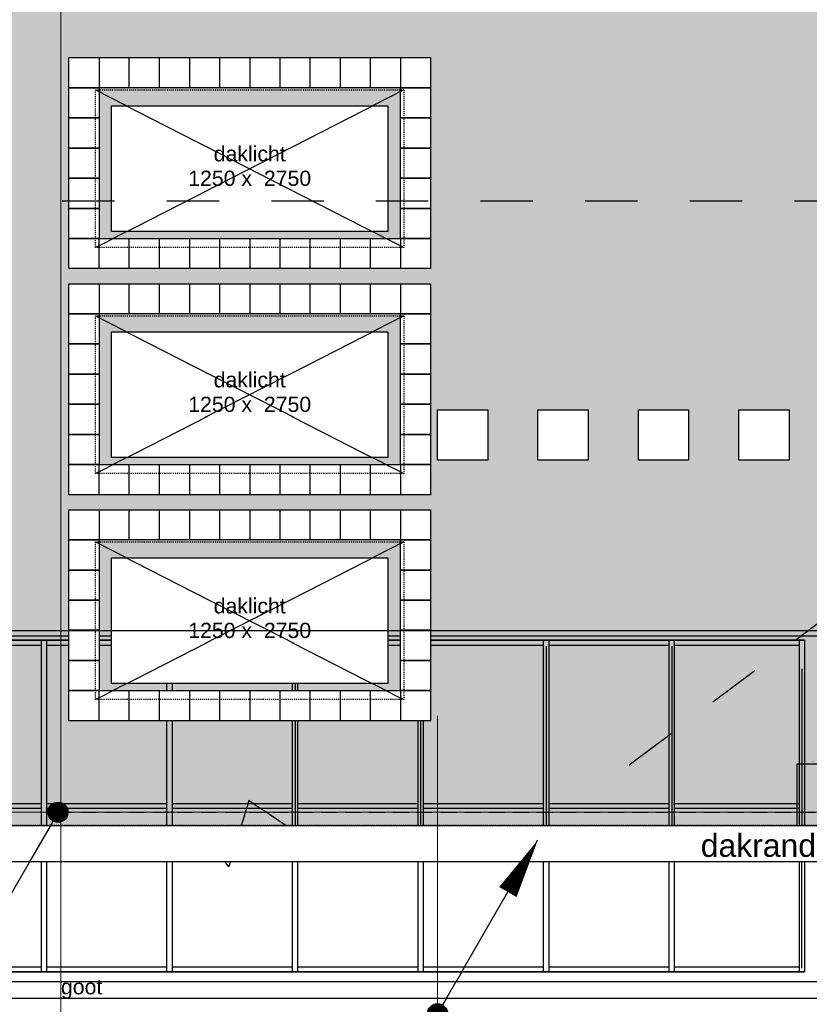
# Model space of a CAD drawing. Header units: millimetres. Extents: x -38031 to 110605, y -30229 to 92226.
# Tile 214 of 256: x 38950 to 46811, y 44483 to 54283. Entities that reach past the tile are written whole.
import ezdxf

# ---------------------------------------------------------------- set-up
doc = ezdxf.new("R2010")
doc.units = ezdxf.units.MM
doc.header["$LTSCALE"] = 50
doc.set_wipeout_variables(frame=1)
for name, pattern in [('HIDDEN2', [4.7625, 3.175, -1.5875]), ('STYLE_01', [0.41664, 0.20828, -0.20836]), ('STYLE_07', [1.875, 0.625, -0.20828, 0.625, -0.20836, 0.06943, -0.13893])]:
    doc.linetypes.add(name, pattern=pattern)
for name, color, linetype in [('AL$1A---_ALGEMEEN', 8, 'Continuous'), ('AM$1A---_ARCERING', 8, 'Continuous'), ('AT$1A---_TEKST025', 8, 'Continuous'), ('AT$1A---_TEKST050', 8, 'Continuous'), ('AT$1A---_TEKST100', 8, 'Continuous'), ('BOUWKUNDIG', 8, 'Continuous'), ('EL6121--', 3, 'Continuous')]:
    doc.layers.add(name, color=color, linetype=linetype)
doc.layers.add('stramien', color=1, linetype='Continuous', lineweight=15)
doc.styles.add('Arial', font='ARIAL.TTF')
doc.dimstyles.new('VyA', dxfattribs={"dimtxt": 2.272868, "dimasz": 2.120801, "dimexe": 1.5, "dimexo": 1.59, "dimgap": 0.5, "dimtad": 1, "dimdec": 0, "dimzin": 11, "dimtxsty": 'Arial', "dimblk": 'VW_SLASH', "dimcen": 0, "dimdle": 1, "dimazin": 0, "dimtfac": 0.8, "dimtdec": 0, "dimtix": 1, "dimtmove": 0, "dimatfit": 0, "dimldrblk": 'VW_FILLEDARROW', "dimfxl": 0, "dimfrac": 2, "dimtolj": 1, "dimtzin": 11, "dimarcsym": 0})

# ---------------------------------------------------------------- blocks, each defined once
blk = doc.blocks.new('E00169')
at = {"color": 0, "linetype": 'Continuous'}
blk.add_line((0, 0), (-5, -8.66), dxfattribs=at)
at = {"color": 0, "const_width": 0.5}
blk.add_lwpolyline([(-0.25, 0, 1), (0.25, 0, 1)], format="xyb", close=True, dxfattribs=at)
at = {"color": 0, "linetype": 'Continuous'}
blk.add_lwpolyline([(-5, -8.66, 0, 1, 0), (-3.5, -6.062, 1, 1, 0)], format="xyseb", dxfattribs=at)
blk.add_circle((0, 0), 0.5, dxfattribs=at)
blk = doc.blocks.new('Group-48')
at = {"color": 0}
for points in [[(-36491, 17280), (-13180, 17280), (-13180, 17230), (-36491, 17230)], [(-36441, 15655), (-13230, 15655), (-13230, 15605), (-36441, 15605)], [(-36491, 14030), (-13180, 14030), (-13180, 13980), (-36491, 13980)]]:
    blk.add_wipeout(points, dxfattribs=at).dxf.layer = 'AL$1A---_ALGEMEEN'
at = {"layer": 'AL$1A---_ALGEMEEN', "color": 0}
for points in [[(-36491, 17280), (-13180, 17280), (-13180, 17230), (-36491, 17230)], [(-36441, 15655), (-13230, 15655), (-13230, 15605), (-36441, 15605)], [(-36491, 14030), (-13180, 14030), (-13180, 13980), (-36491, 13980)]]:
    blk.add_lwpolyline(points, close=True, dxfattribs=at)
at = {"color": 0}
for points in [[(-20776, 17280), (-20726, 17280), (-20726, 13980), (-20776, 13980)], [(-19526, 17280), (-19476, 17280), (-19476, 13980), (-19526, 13980)], [(-18276, 17280), (-18226, 17280), (-18226, 13980), (-18276, 13980)], [(-17026, 17280), (-16976, 17280), (-16976, 13980), (-17026, 13980)], [(-15776, 17280), (-15726, 17280), (-15726, 13980), (-15776, 13980)], [(-14526, 17280), (-14476, 17280), (-14476, 13980), (-14526, 13980)], [(-13230, 17280), (-13180, 17280), (-13180, 13980), (-13230, 13980)]]:
    blk.add_wipeout(points, dxfattribs=at).dxf.layer = 'AL$1A---_ALGEMEEN'
at = {"layer": 'AL$1A---_ALGEMEEN', "color": 0}
for points in [[(-20776, 17280), (-20726, 17280), (-20726, 13980), (-20776, 13980)], [(-19526, 17280), (-19476, 17280), (-19476, 13980), (-19526, 13980)], [(-18276, 17280), (-18226, 17280), (-18226, 13980), (-18276, 13980)], [(-17026, 17280), (-16976, 17280), (-16976, 13980), (-17026, 13980)], [(-15776, 17280), (-15726, 17280), (-15726, 13980), (-15776, 13980)], [(-14526, 17280), (-14476, 17280), (-14476, 13980), (-14526, 13980)], [(-13230, 17280), (-13180, 17280), (-13180, 13980), (-13230, 13980)]]:
    blk.add_lwpolyline(points, close=True, dxfattribs=at)
blk = doc.blocks.new('Group-69')
at = {"color": 0}
blk.add_wipeout([(12759, 13465), (12759, 3152.5), (13009, 3152.5), (13009, 13715), (-32011, 13715), (-32011, 13142.5), (-31761, 13142.5), (-31761, 13465)], dxfattribs=at).dxf.layer = 'AL$1A---_ALGEMEEN'
at = {"layer": 'AL$1A---_ALGEMEEN', "color": 0}
blk.add_lwpolyline([(12759, 13465), (12759, 3152.5), (13009, 3152.5), (13009, 13715), (-32011, 13715), (-32011, 13142.5), (-31761, 13142.5), (-31761, 13465)], close=True, dxfattribs=at)
blk = doc.blocks.new('VW_SLASH')
at = {"layer": 'AL$1A---_ALGEMEEN', "color": 0, "linetype": 'ByBlock', "lineweight": -2}
blk.add_line((0, 0), (-1, 0), dxfattribs=at)
at = {"layer": 'AL$1A---_ALGEMEEN', "color": 0, "linetype": 'ByBlock', "lineweight": 5}
blk.add_line((0.5, 0.5), (-0.5, -0.5), dxfattribs=at)
blk = doc.blocks.new('*D1065')
at = {"layer": 'AL$1A---_ALGEMEEN', "color": 0, "lineweight": -2}
for p, q in [((-18251, 17223.4), (-18251, 15413.5)), ((-17001, 17223.4), (-17001, 15413.5)), ((-18248.9, 15415), (-17003.1, 15415))]:
    blk.add_line(p, q, dxfattribs=at)
at = {"layer": 'AL$1A---_ALGEMEEN', "color": 0, "lineweight": -2, "xscale": 2.12080078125, "yscale": 2.12080078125, "zscale": 2.12080078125, "rotation": 180}
blk.add_blockref('VW_SLASH', (-18251, 15415), dxfattribs=at)
at = {"layer": 'AL$1A---_ALGEMEEN', "color": 0, "lineweight": -2, "xscale": 2.12080078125, "yscale": 2.12080078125, "zscale": 2.12080078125}
blk.add_blockref('VW_SLASH', (-17001, 15415), dxfattribs=at)
at = {"layer": 'AT$1A---_TEKST025', "insert": (-17626, 15441.2), "char_height": 2.27, "attachment_point": 5, "style": 'Arial'}
blk.add_mtext('\\A1;62500', dxfattribs=at)
blk = doc.blocks.new('VW_FILLEDARROW')
at = {"layer": 'AL$1A---_ALGEMEEN', "color": 0, "lineweight": -2}
blk.add_solid([(0, 0), (0.5, 0.5), (0.5, -0.5)], dxfattribs=at)
blk = doc.blocks.new('*D1066')
at = {"layer": 'AL$1A---_ALGEMEEN', "color": 0, "lineweight": -2}
for p, q in [((-17001, 17223.4), (-17001, 15413.5)), ((-15751, 17223.4), (-15751, 15413.5)), ((-16998.9, 15415), (-15753.1, 15415))]:
    blk.add_line(p, q, dxfattribs=at)
at = {"layer": 'AL$1A---_ALGEMEEN', "color": 0, "lineweight": -2, "xscale": 2.12080078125, "yscale": 2.12080078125, "zscale": 2.12080078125, "rotation": 180}
blk.add_blockref('VW_SLASH', (-17001, 15415), dxfattribs=at)
at = {"layer": 'AL$1A---_ALGEMEEN', "color": 0, "lineweight": -2, "xscale": 2.12080078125, "yscale": 2.12080078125, "zscale": 2.12080078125}
blk.add_blockref('VW_SLASH', (-15751, 15415), dxfattribs=at)
at = {"layer": 'AT$1A---_TEKST025', "insert": (-16376, 15441.2), "char_height": 2.27, "attachment_point": 5, "style": 'Arial'}
blk.add_mtext('\\A1;62500', dxfattribs=at)
blk = doc.blocks.new('*D1067')
at = {"layer": 'AL$1A---_ALGEMEEN', "color": 0, "lineweight": -2}
for p, q in [((-15751, 17223.4), (-15751, 15413.5)), ((-14501, 17223.4), (-14501, 15413.5)), ((-15748.9, 15415), (-14503.1, 15415))]:
    blk.add_line(p, q, dxfattribs=at)
at = {"layer": 'AL$1A---_ALGEMEEN', "color": 0, "lineweight": -2, "xscale": 2.12080078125, "yscale": 2.12080078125, "zscale": 2.12080078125, "rotation": 180}
blk.add_blockref('VW_SLASH', (-15751, 15415), dxfattribs=at)
at = {"layer": 'AL$1A---_ALGEMEEN', "color": 0, "lineweight": -2, "xscale": 2.12080078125, "yscale": 2.12080078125, "zscale": 2.12080078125}
blk.add_blockref('VW_SLASH', (-14501, 15415), dxfattribs=at)
at = {"layer": 'AT$1A---_TEKST025', "insert": (-15126, 15441.2), "char_height": 2.27, "attachment_point": 5, "style": 'Arial'}
blk.add_mtext('\\A1;62500', dxfattribs=at)
blk = doc.blocks.new('*D1068')
at = {"layer": 'AL$1A---_ALGEMEEN', "color": 0, "lineweight": -2}
for p, q in [((-14501, 17223.4), (-14501, 15413.5)), ((-13205, 16996), (-13205, 15413.5)), ((-14498.9, 15415), (-13207.1, 15415))]:
    blk.add_line(p, q, dxfattribs=at)
at = {"layer": 'AL$1A---_ALGEMEEN', "color": 0, "lineweight": -2, "xscale": 2.12080078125, "yscale": 2.12080078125, "zscale": 2.12080078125, "rotation": 180}
blk.add_blockref('VW_SLASH', (-14501, 15415), dxfattribs=at)
at = {"layer": 'AL$1A---_ALGEMEEN', "color": 0, "lineweight": -2, "xscale": 2.12080078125, "yscale": 2.12080078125, "zscale": 2.12080078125}
blk.add_blockref('VW_SLASH', (-13205, 15415), dxfattribs=at)
at = {"layer": 'AT$1A---_TEKST025', "insert": (-13853, 15441.2), "char_height": 2.27, "attachment_point": 5, "style": 'Arial'}
blk.add_mtext('\\A1;64800', dxfattribs=at)
blk = doc.blocks.new('*D1069')
at = {"layer": 'AL$1A---_ALGEMEEN', "color": 0, "lineweight": -2}
for p, q in [((-13205, 14016.6), (-13205, 15416.5)), ((-12943.1, 15415), (-13202.9, 15415)), ((-12941, 14096.6), (-12941, 15416.5))]:
    blk.add_line(p, q, dxfattribs=at)
at = {"layer": 'AL$1A---_ALGEMEEN', "color": 0, "lineweight": -2, "xscale": 2.12080078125, "yscale": 2.12080078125, "zscale": 2.12080078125, "rotation": 180}
blk.add_blockref('VW_SLASH', (-13205, 15415), dxfattribs=at)
at = {"layer": 'AL$1A---_ALGEMEEN', "color": 0, "lineweight": -2, "xscale": 2.12080078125, "yscale": 2.12080078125, "zscale": 2.12080078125}
blk.add_blockref('VW_SLASH', (-12941, 15415), dxfattribs=at)
at = {"layer": 'AT$1A---_TEKST025', "insert": (-13073, 15441.2), "char_height": 2.27, "attachment_point": 5, "style": 'Arial'}
blk.add_mtext('\\A1;13200', dxfattribs=at)
blk = doc.blocks.new('*D1070')
at = {"layer": 'AL$1A---_ALGEMEEN', "color": 0, "lineweight": -2}
for p, q in [((-13251, 15366.6), (-13251, 16051.5)), ((-13248.9, 16050), (-12943.1, 16050)), ((-12941, 15366.6), (-12941, 16051.5))]:
    blk.add_line(p, q, dxfattribs=at)
at = {"layer": 'AL$1A---_ALGEMEEN', "color": 0, "lineweight": -2, "xscale": 2.12080078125, "yscale": 2.12080078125, "zscale": 2.12080078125, "rotation": 180}
blk.add_blockref('VW_SLASH', (-13251, 16050), dxfattribs=at)
at = {"layer": 'AL$1A---_ALGEMEEN', "color": 0, "lineweight": -2, "xscale": 2.12080078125, "yscale": 2.12080078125, "zscale": 2.12080078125}
blk.add_blockref('VW_SLASH', (-12941, 16050), dxfattribs=at)
at = {"layer": 'AT$1A---_TEKST025', "insert": (-13096, 16076.2), "char_height": 2.27, "attachment_point": 5, "style": 'Arial'}
blk.add_mtext('\\A1;15500', dxfattribs=at)
blk = doc.blocks.new('Group-84')
at = {"color": 0}
blk.add_wipeout([(17499, 17688), (17499, 17325), (-36501, 17325), (-36501, 17688)], dxfattribs=at).dxf.layer = 'AL$1A---_ALGEMEEN'
at = {"layer": 'AL$1A---_ALGEMEEN', "color": 0, "linetype": 'STYLE_01'}
blk.add_line((17499, 17688), (-36501, 17688), dxfattribs=at)
at = {"layer": 'AL$1A---_ALGEMEEN', "color": 0}
blk.add_lwpolyline([(17499, 17688), (17499, 17325), (-36501, 17325), (-36501, 17688)], close=True, dxfattribs=at)
blk = doc.blocks.new('Group-109')
at = {"color": 0}
for points in [[(-16621, 25330), (-16321, 25330), (-16321, 25030), (-16621, 25030)], [(-13621, 25330), (-13321, 25330), (-13321, 25030), (-13621, 25030)], [(-13621, 23530), (-13321, 23530), (-13321, 23230), (-13621, 23230)]]:
    blk.add_wipeout(points, dxfattribs=at).dxf.layer = 'AL$1A---_ALGEMEEN'
at = {"layer": 'AL$1A---_ALGEMEEN', "color": 0}
for points in [[(-16621, 25330), (-16321, 25330), (-16321, 25030), (-16621, 25030)], [(-13621, 25330), (-13321, 25330), (-13321, 25030), (-13621, 25030)], [(-13621, 23530), (-13321, 23530), (-13321, 23230), (-13621, 23230)]]:
    blk.add_lwpolyline(points, close=True, dxfattribs=at)
at = {"color": 0}
for points in [[(-16921, 25330), (-16621, 25330), (-16621, 25030), (-16921, 25030)], [(-13921, 25330), (-13621, 25330), (-13621, 25030), (-13921, 25030)], [(-13921, 23530), (-13621, 23530), (-13621, 23230), (-13921, 23230)]]:
    blk.add_wipeout(points, dxfattribs=at).dxf.layer = 'AL$1A---_ALGEMEEN'
at = {"layer": 'AL$1A---_ALGEMEEN', "color": 0}
for points in [[(-16921, 25330), (-16621, 25330), (-16621, 25030), (-16921, 25030)], [(-13921, 25330), (-13621, 25330), (-13621, 25030), (-13921, 25030)], [(-13921, 23530), (-13621, 23530), (-13621, 23230), (-13921, 23230)]]:
    blk.add_lwpolyline(points, close=True, dxfattribs=at)
at = {"color": 0}
for points in [[(-14221, 25330), (-13921, 25330), (-13921, 25030), (-14221, 25030)], [(-16921, 25030), (-16621, 25030), (-16621, 24730), (-16921, 24730)], [(-13621, 25030), (-13321, 25030), (-13321, 24730), (-13621, 24730)], [(-14221, 23530), (-13921, 23530), (-13921, 23230), (-14221, 23230)]]:
    blk.add_wipeout(points, dxfattribs=at).dxf.layer = 'AL$1A---_ALGEMEEN'
at = {"layer": 'AL$1A---_ALGEMEEN', "color": 0}
for points in [[(-14221, 25330), (-13921, 25330), (-13921, 25030), (-14221, 25030)], [(-16921, 25030), (-16621, 25030), (-16621, 24730), (-16921, 24730)], [(-13621, 25030), (-13321, 25030), (-13321, 24730), (-13621, 24730)], [(-14221, 23530), (-13921, 23530), (-13921, 23230), (-14221, 23230)]]:
    blk.add_lwpolyline(points, close=True, dxfattribs=at)
at = {"color": 0}
for points in [[(-14521, 25330), (-14221, 25330), (-14221, 25030), (-14521, 25030)], [(-16921, 24730), (-16621, 24730), (-16621, 24430), (-16921, 24430)], [(-13621, 24730), (-13321, 24730), (-13321, 24430), (-13621, 24430)], [(-14521, 23530), (-14221, 23530), (-14221, 23230), (-14521, 23230)]]:
    blk.add_wipeout(points, dxfattribs=at).dxf.layer = 'AL$1A---_ALGEMEEN'
at = {"layer": 'AL$1A---_ALGEMEEN', "color": 0}
for points in [[(-14521, 25330), (-14221, 25330), (-14221, 25030), (-14521, 25030)], [(-16921, 24730), (-16621, 24730), (-16621, 24430), (-16921, 24430)], [(-13621, 24730), (-13321, 24730), (-13321, 24430), (-13621, 24430)], [(-14521, 23530), (-14221, 23530), (-14221, 23230), (-14521, 23230)]]:
    blk.add_lwpolyline(points, close=True, dxfattribs=at)
at = {"color": 0}
for points in [[(-14821, 25330), (-14521, 25330), (-14521, 25030), (-14821, 25030)], [(-16921, 24430), (-16621, 24430), (-16621, 24130), (-16921, 24130)], [(-13621, 24430), (-13321, 24430), (-13321, 24130), (-13621, 24130)], [(-14821, 23530), (-14521, 23530), (-14521, 23230), (-14821, 23230)]]:
    blk.add_wipeout(points, dxfattribs=at).dxf.layer = 'AL$1A---_ALGEMEEN'
at = {"layer": 'AL$1A---_ALGEMEEN', "color": 0}
for points in [[(-14821, 25330), (-14521, 25330), (-14521, 25030), (-14821, 25030)], [(-16921, 24430), (-16621, 24430), (-16621, 24130), (-16921, 24130)], [(-13621, 24430), (-13321, 24430), (-13321, 24130), (-13621, 24130)], [(-14821, 23530), (-14521, 23530), (-14521, 23230), (-14821, 23230)]]:
    blk.add_lwpolyline(points, close=True, dxfattribs=at)
at = {"color": 0}
for points in [[(-15121, 25330), (-14821, 25330), (-14821, 25030), (-15121, 25030)], [(-16921, 24130), (-16621, 24130), (-16621, 23830), (-16921, 23830)], [(-13621, 24130), (-13321, 24130), (-13321, 23830), (-13621, 23830)], [(-15121, 23530), (-14821, 23530), (-14821, 23230), (-15121, 23230)]]:
    blk.add_wipeout(points, dxfattribs=at).dxf.layer = 'AL$1A---_ALGEMEEN'
at = {"layer": 'AL$1A---_ALGEMEEN', "color": 0}
for points in [[(-15121, 25330), (-14821, 25330), (-14821, 25030), (-15121, 25030)], [(-16921, 24130), (-16621, 24130), (-16621, 23830), (-16921, 23830)], [(-13621, 24130), (-13321, 24130), (-13321, 23830), (-13621, 23830)], [(-15121, 23530), (-14821, 23530), (-14821, 23230), (-15121, 23230)]]:
    blk.add_lwpolyline(points, close=True, dxfattribs=at)
at = {"color": 0}
for points in [[(-15421, 25330), (-15121, 25330), (-15121, 25030), (-15421, 25030)], [(-16921, 23830), (-16621, 23830), (-16621, 23530), (-16921, 23530)], [(-13621, 23830), (-13321, 23830), (-13321, 23530), (-13621, 23530)], [(-15421, 23530), (-15121, 23530), (-15121, 23230), (-15421, 23230)]]:
    blk.add_wipeout(points, dxfattribs=at).dxf.layer = 'AL$1A---_ALGEMEEN'
at = {"layer": 'AL$1A---_ALGEMEEN', "color": 0}
for points in [[(-15421, 25330), (-15121, 25330), (-15121, 25030), (-15421, 25030)], [(-16921, 23830), (-16621, 23830), (-16621, 23530), (-16921, 23530)], [(-13621, 23830), (-13321, 23830), (-13321, 23530), (-13621, 23530)], [(-15421, 23530), (-15121, 23530), (-15121, 23230), (-15421, 23230)]]:
    blk.add_lwpolyline(points, close=True, dxfattribs=at)
at = {"color": 0}
for points in [[(-15721, 25330), (-15421, 25330), (-15421, 25030), (-15721, 25030)], [(-16921, 23530), (-16621, 23530), (-16621, 23230), (-16921, 23230)], [(-15721, 23530), (-15421, 23530), (-15421, 23230), (-15721, 23230)]]:
    blk.add_wipeout(points, dxfattribs=at).dxf.layer = 'AL$1A---_ALGEMEEN'
at = {"layer": 'AL$1A---_ALGEMEEN', "color": 0}
for points in [[(-15721, 25330), (-15421, 25330), (-15421, 25030), (-15721, 25030)], [(-16921, 23530), (-16621, 23530), (-16621, 23230), (-16921, 23230)], [(-15721, 23530), (-15421, 23530), (-15421, 23230), (-15721, 23230)]]:
    blk.add_lwpolyline(points, close=True, dxfattribs=at)
at = {"color": 0}
for points in [[(-16021, 25330), (-15721, 25330), (-15721, 25030), (-16021, 25030)], [(-16621, 23530), (-16321, 23530), (-16321, 23230), (-16621, 23230)], [(-16021, 23530), (-15721, 23530), (-15721, 23230), (-16021, 23230)]]:
    blk.add_wipeout(points, dxfattribs=at).dxf.layer = 'AL$1A---_ALGEMEEN'
at = {"layer": 'AL$1A---_ALGEMEEN', "color": 0}
for points in [[(-16021, 25330), (-15721, 25330), (-15721, 25030), (-16021, 25030)], [(-16621, 23530), (-16321, 23530), (-16321, 23230), (-16621, 23230)], [(-16021, 23530), (-15721, 23530), (-15721, 23230), (-16021, 23230)]]:
    blk.add_lwpolyline(points, close=True, dxfattribs=at)
at = {"color": 0}
for points in [[(-16321, 25330), (-16021, 25330), (-16021, 25030), (-16321, 25030)], [(-16321, 23530), (-16021, 23530), (-16021, 23230), (-16321, 23230)]]:
    blk.add_wipeout(points, dxfattribs=at).dxf.layer = 'AL$1A---_ALGEMEEN'
at = {"layer": 'AL$1A---_ALGEMEEN', "color": 0}
for points in [[(-16321, 25330), (-16021, 25330), (-16021, 25030), (-16321, 25030)], [(-16321, 23530), (-16021, 23530), (-16021, 23230), (-16321, 23230)]]:
    blk.add_lwpolyline(points, close=True, dxfattribs=at)
blk = doc.blocks.new('Group-110')
at = {"color": 0}
for points in [[(-16621, 23080), (-16321, 23080), (-16321, 22780), (-16621, 22780)], [(-13621, 23080), (-13321, 23080), (-13321, 22780), (-13621, 22780)], [(-13621, 21280), (-13321, 21280), (-13321, 20980), (-13621, 20980)]]:
    blk.add_wipeout(points, dxfattribs=at).dxf.layer = 'AL$1A---_ALGEMEEN'
at = {"layer": 'AL$1A---_ALGEMEEN', "color": 0}
for points in [[(-16621, 23080), (-16321, 23080), (-16321, 22780), (-16621, 22780)], [(-13621, 23080), (-13321, 23080), (-13321, 22780), (-13621, 22780)], [(-13621, 21280), (-13321, 21280), (-13321, 20980), (-13621, 20980)]]:
    blk.add_lwpolyline(points, close=True, dxfattribs=at)
at = {"color": 0}
for points in [[(-16921, 23080), (-16621, 23080), (-16621, 22780), (-16921, 22780)], [(-13921, 23080), (-13621, 23080), (-13621, 22780), (-13921, 22780)], [(-13921, 21280), (-13621, 21280), (-13621, 20980), (-13921, 20980)]]:
    blk.add_wipeout(points, dxfattribs=at).dxf.layer = 'AL$1A---_ALGEMEEN'
at = {"layer": 'AL$1A---_ALGEMEEN', "color": 0}
for points in [[(-16921, 23080), (-16621, 23080), (-16621, 22780), (-16921, 22780)], [(-13921, 23080), (-13621, 23080), (-13621, 22780), (-13921, 22780)], [(-13921, 21280), (-13621, 21280), (-13621, 20980), (-13921, 20980)]]:
    blk.add_lwpolyline(points, close=True, dxfattribs=at)
at = {"color": 0}
for points in [[(-14221, 23080), (-13921, 23080), (-13921, 22780), (-14221, 22780)], [(-16921, 22780), (-16621, 22780), (-16621, 22480), (-16921, 22480)], [(-13621, 22780), (-13321, 22780), (-13321, 22480), (-13621, 22480)], [(-14221, 21280), (-13921, 21280), (-13921, 20980), (-14221, 20980)]]:
    blk.add_wipeout(points, dxfattribs=at).dxf.layer = 'AL$1A---_ALGEMEEN'
at = {"layer": 'AL$1A---_ALGEMEEN', "color": 0}
for points in [[(-14221, 23080), (-13921, 23080), (-13921, 22780), (-14221, 22780)], [(-16921, 22780), (-16621, 22780), (-16621, 22480), (-16921, 22480)], [(-13621, 22780), (-13321, 22780), (-13321, 22480), (-13621, 22480)], [(-14221, 21280), (-13921, 21280), (-13921, 20980), (-14221, 20980)]]:
    blk.add_lwpolyline(points, close=True, dxfattribs=at)
at = {"color": 0}
for points in [[(-14521, 23080), (-14221, 23080), (-14221, 22780), (-14521, 22780)], [(-16921, 22480), (-16621, 22480), (-16621, 22180), (-16921, 22180)], [(-13621, 22480), (-13321, 22480), (-13321, 22180), (-13621, 22180)], [(-14521, 21280), (-14221, 21280), (-14221, 20980), (-14521, 20980)]]:
    blk.add_wipeout(points, dxfattribs=at).dxf.layer = 'AL$1A---_ALGEMEEN'
at = {"layer": 'AL$1A---_ALGEMEEN', "color": 0}
for points in [[(-14521, 23080), (-14221, 23080), (-14221, 22780), (-14521, 22780)], [(-16921, 22480), (-16621, 22480), (-16621, 22180), (-16921, 22180)], [(-13621, 22480), (-13321, 22480), (-13321, 22180), (-13621, 22180)], [(-14521, 21280), (-14221, 21280), (-14221, 20980), (-14521, 20980)]]:
    blk.add_lwpolyline(points, close=True, dxfattribs=at)
at = {"color": 0}
for points in [[(-14821, 23080), (-14521, 23080), (-14521, 22780), (-14821, 22780)], [(-16921, 22180), (-16621, 22180), (-16621, 21880), (-16921, 21880)], [(-13621, 22180), (-13321, 22180), (-13321, 21880), (-13621, 21880)], [(-14821, 21280), (-14521, 21280), (-14521, 20980), (-14821, 20980)]]:
    blk.add_wipeout(points, dxfattribs=at).dxf.layer = 'AL$1A---_ALGEMEEN'
at = {"layer": 'AL$1A---_ALGEMEEN', "color": 0}
for points in [[(-14821, 23080), (-14521, 23080), (-14521, 22780), (-14821, 22780)], [(-16921, 22180), (-16621, 22180), (-16621, 21880), (-16921, 21880)], [(-13621, 22180), (-13321, 22180), (-13321, 21880), (-13621, 21880)], [(-14821, 21280), (-14521, 21280), (-14521, 20980), (-14821, 20980)]]:
    blk.add_lwpolyline(points, close=True, dxfattribs=at)
at = {"color": 0}
for points in [[(-15121, 23080), (-14821, 23080), (-14821, 22780), (-15121, 22780)], [(-16921, 21880), (-16621, 21880), (-16621, 21580), (-16921, 21580)], [(-13621, 21880), (-13321, 21880), (-13321, 21580), (-13621, 21580)], [(-15121, 21280), (-14821, 21280), (-14821, 20980), (-15121, 20980)]]:
    blk.add_wipeout(points, dxfattribs=at).dxf.layer = 'AL$1A---_ALGEMEEN'
at = {"layer": 'AL$1A---_ALGEMEEN', "color": 0}
for points in [[(-15121, 23080), (-14821, 23080), (-14821, 22780), (-15121, 22780)], [(-16921, 21880), (-16621, 21880), (-16621, 21580), (-16921, 21580)], [(-13621, 21880), (-13321, 21880), (-13321, 21580), (-13621, 21580)], [(-15121, 21280), (-14821, 21280), (-14821, 20980), (-15121, 20980)]]:
    blk.add_lwpolyline(points, close=True, dxfattribs=at)
at = {"color": 0}
for points in [[(-15421, 23080), (-15121, 23080), (-15121, 22780), (-15421, 22780)], [(-16921, 21580), (-16621, 21580), (-16621, 21280), (-16921, 21280)], [(-13621, 21580), (-13321, 21580), (-13321, 21280), (-13621, 21280)], [(-15421, 21280), (-15121, 21280), (-15121, 20980), (-15421, 20980)]]:
    blk.add_wipeout(points, dxfattribs=at).dxf.layer = 'AL$1A---_ALGEMEEN'
at = {"layer": 'AL$1A---_ALGEMEEN', "color": 0}
for points in [[(-15421, 23080), (-15121, 23080), (-15121, 22780), (-15421, 22780)], [(-16921, 21580), (-16621, 21580), (-16621, 21280), (-16921, 21280)], [(-13621, 21580), (-13321, 21580), (-13321, 21280), (-13621, 21280)], [(-15421, 21280), (-15121, 21280), (-15121, 20980), (-15421, 20980)]]:
    blk.add_lwpolyline(points, close=True, dxfattribs=at)
at = {"color": 0}
for points in [[(-15721, 23080), (-15421, 23080), (-15421, 22780), (-15721, 22780)], [(-16921, 21280), (-16621, 21280), (-16621, 20980), (-16921, 20980)], [(-15721, 21280), (-15421, 21280), (-15421, 20980), (-15721, 20980)]]:
    blk.add_wipeout(points, dxfattribs=at).dxf.layer = 'AL$1A---_ALGEMEEN'
at = {"layer": 'AL$1A---_ALGEMEEN', "color": 0}
for points in [[(-15721, 23080), (-15421, 23080), (-15421, 22780), (-15721, 22780)], [(-16921, 21280), (-16621, 21280), (-16621, 20980), (-16921, 20980)], [(-15721, 21280), (-15421, 21280), (-15421, 20980), (-15721, 20980)]]:
    blk.add_lwpolyline(points, close=True, dxfattribs=at)
at = {"color": 0}
for points in [[(-16021, 23080), (-15721, 23080), (-15721, 22780), (-16021, 22780)], [(-16621, 21280), (-16321, 21280), (-16321, 20980), (-16621, 20980)], [(-16021, 21280), (-15721, 21280), (-15721, 20980), (-16021, 20980)]]:
    blk.add_wipeout(points, dxfattribs=at).dxf.layer = 'AL$1A---_ALGEMEEN'
at = {"layer": 'AL$1A---_ALGEMEEN', "color": 0}
for points in [[(-16021, 23080), (-15721, 23080), (-15721, 22780), (-16021, 22780)], [(-16621, 21280), (-16321, 21280), (-16321, 20980), (-16621, 20980)], [(-16021, 21280), (-15721, 21280), (-15721, 20980), (-16021, 20980)]]:
    blk.add_lwpolyline(points, close=True, dxfattribs=at)
at = {"color": 0}
for points in [[(-16321, 23080), (-16021, 23080), (-16021, 22780), (-16321, 22780)], [(-16321, 21280), (-16021, 21280), (-16021, 20980), (-16321, 20980)]]:
    blk.add_wipeout(points, dxfattribs=at).dxf.layer = 'AL$1A---_ALGEMEEN'
at = {"layer": 'AL$1A---_ALGEMEEN', "color": 0}
for points in [[(-16321, 23080), (-16021, 23080), (-16021, 22780), (-16321, 22780)], [(-16321, 21280), (-16021, 21280), (-16021, 20980), (-16321, 20980)]]:
    blk.add_lwpolyline(points, close=True, dxfattribs=at)
blk = doc.blocks.new('Group-111')
at = {"color": 0}
for points in [[(-16621, 20830), (-16321, 20830), (-16321, 20530), (-16621, 20530)], [(-13621, 20830), (-13321, 20830), (-13321, 20530), (-13621, 20530)], [(-13621, 19030), (-13321, 19030), (-13321, 18730), (-13621, 18730)]]:
    blk.add_wipeout(points, dxfattribs=at).dxf.layer = 'AL$1A---_ALGEMEEN'
at = {"layer": 'AL$1A---_ALGEMEEN', "color": 0}
for points in [[(-16621, 20830), (-16321, 20830), (-16321, 20530), (-16621, 20530)], [(-13621, 20830), (-13321, 20830), (-13321, 20530), (-13621, 20530)], [(-13621, 19030), (-13321, 19030), (-13321, 18730), (-13621, 18730)]]:
    blk.add_lwpolyline(points, close=True, dxfattribs=at)
at = {"color": 0}
for points in [[(-16921, 20830), (-16621, 20830), (-16621, 20530), (-16921, 20530)], [(-13921, 20830), (-13621, 20830), (-13621, 20530), (-13921, 20530)], [(-13921, 19030), (-13621, 19030), (-13621, 18730), (-13921, 18730)]]:
    blk.add_wipeout(points, dxfattribs=at).dxf.layer = 'AL$1A---_ALGEMEEN'
at = {"layer": 'AL$1A---_ALGEMEEN', "color": 0}
for points in [[(-16921, 20830), (-16621, 20830), (-16621, 20530), (-16921, 20530)], [(-13921, 20830), (-13621, 20830), (-13621, 20530), (-13921, 20530)], [(-13921, 19030), (-13621, 19030), (-13621, 18730), (-13921, 18730)]]:
    blk.add_lwpolyline(points, close=True, dxfattribs=at)
at = {"color": 0}
for points in [[(-14221, 20830), (-13921, 20830), (-13921, 20530), (-14221, 20530)], [(-16921, 20530), (-16621, 20530), (-16621, 20230), (-16921, 20230)], [(-13621, 20530), (-13321, 20530), (-13321, 20230), (-13621, 20230)], [(-14221, 19030), (-13921, 19030), (-13921, 18730), (-14221, 18730)]]:
    blk.add_wipeout(points, dxfattribs=at).dxf.layer = 'AL$1A---_ALGEMEEN'
at = {"layer": 'AL$1A---_ALGEMEEN', "color": 0}
for points in [[(-14221, 20830), (-13921, 20830), (-13921, 20530), (-14221, 20530)], [(-16921, 20530), (-16621, 20530), (-16621, 20230), (-16921, 20230)], [(-13621, 20530), (-13321, 20530), (-13321, 20230), (-13621, 20230)], [(-14221, 19030), (-13921, 19030), (-13921, 18730), (-14221, 18730)]]:
    blk.add_lwpolyline(points, close=True, dxfattribs=at)
at = {"color": 0}
for points in [[(-14521, 20830), (-14221, 20830), (-14221, 20530), (-14521, 20530)], [(-16921, 20230), (-16621, 20230), (-16621, 19930), (-16921, 19930)], [(-13621, 20230), (-13321, 20230), (-13321, 19930), (-13621, 19930)], [(-14521, 19030), (-14221, 19030), (-14221, 18730), (-14521, 18730)]]:
    blk.add_wipeout(points, dxfattribs=at).dxf.layer = 'AL$1A---_ALGEMEEN'
at = {"layer": 'AL$1A---_ALGEMEEN', "color": 0}
for points in [[(-14521, 20830), (-14221, 20830), (-14221, 20530), (-14521, 20530)], [(-16921, 20230), (-16621, 20230), (-16621, 19930), (-16921, 19930)], [(-13621, 20230), (-13321, 20230), (-13321, 19930), (-13621, 19930)], [(-14521, 19030), (-14221, 19030), (-14221, 18730), (-14521, 18730)]]:
    blk.add_lwpolyline(points, close=True, dxfattribs=at)
at = {"color": 0}
for points in [[(-14821, 20830), (-14521, 20830), (-14521, 20530), (-14821, 20530)], [(-16921, 19930), (-16621, 19930), (-16621, 19630), (-16921, 19630)], [(-13621, 19930), (-13321, 19930), (-13321, 19630), (-13621, 19630)], [(-14821, 19030), (-14521, 19030), (-14521, 18730), (-14821, 18730)]]:
    blk.add_wipeout(points, dxfattribs=at).dxf.layer = 'AL$1A---_ALGEMEEN'
at = {"layer": 'AL$1A---_ALGEMEEN', "color": 0}
for points in [[(-14821, 20830), (-14521, 20830), (-14521, 20530), (-14821, 20530)], [(-16921, 19930), (-16621, 19930), (-16621, 19630), (-16921, 19630)], [(-13621, 19930), (-13321, 19930), (-13321, 19630), (-13621, 19630)], [(-14821, 19030), (-14521, 19030), (-14521, 18730), (-14821, 18730)]]:
    blk.add_lwpolyline(points, close=True, dxfattribs=at)
at = {"color": 0}
for points in [[(-15121, 20830), (-14821, 20830), (-14821, 20530), (-15121, 20530)], [(-16921, 19630), (-16621, 19630), (-16621, 19330), (-16921, 19330)], [(-13621, 19630), (-13321, 19630), (-13321, 19330), (-13621, 19330)], [(-15121, 19030), (-14821, 19030), (-14821, 18730), (-15121, 18730)]]:
    blk.add_wipeout(points, dxfattribs=at).dxf.layer = 'AL$1A---_ALGEMEEN'
at = {"layer": 'AL$1A---_ALGEMEEN', "color": 0}
for points in [[(-15121, 20830), (-14821, 20830), (-14821, 20530), (-15121, 20530)], [(-16921, 19630), (-16621, 19630), (-16621, 19330), (-16921, 19330)], [(-13621, 19630), (-13321, 19630), (-13321, 19330), (-13621, 19330)], [(-15121, 19030), (-14821, 19030), (-14821, 18730), (-15121, 18730)]]:
    blk.add_lwpolyline(points, close=True, dxfattribs=at)
at = {"color": 0}
for points in [[(-15421, 20830), (-15121, 20830), (-15121, 20530), (-15421, 20530)], [(-16921, 19330), (-16621, 19330), (-16621, 19030), (-16921, 19030)], [(-13621, 19330), (-13321, 19330), (-13321, 19030), (-13621, 19030)], [(-15421, 19030), (-15121, 19030), (-15121, 18730), (-15421, 18730)]]:
    blk.add_wipeout(points, dxfattribs=at).dxf.layer = 'AL$1A---_ALGEMEEN'
at = {"layer": 'AL$1A---_ALGEMEEN', "color": 0}
for points in [[(-15421, 20830), (-15121, 20830), (-15121, 20530), (-15421, 20530)], [(-16921, 19330), (-16621, 19330), (-16621, 19030), (-16921, 19030)], [(-13621, 19330), (-13321, 19330), (-13321, 19030), (-13621, 19030)], [(-15421, 19030), (-15121, 19030), (-15121, 18730), (-15421, 18730)]]:
    blk.add_lwpolyline(points, close=True, dxfattribs=at)
at = {"color": 0}
for points in [[(-15721, 20830), (-15421, 20830), (-15421, 20530), (-15721, 20530)], [(-16921, 19030), (-16621, 19030), (-16621, 18730), (-16921, 18730)], [(-15721, 19030), (-15421, 19030), (-15421, 18730), (-15721, 18730)]]:
    blk.add_wipeout(points, dxfattribs=at).dxf.layer = 'AL$1A---_ALGEMEEN'
at = {"layer": 'AL$1A---_ALGEMEEN', "color": 0}
for points in [[(-15721, 20830), (-15421, 20830), (-15421, 20530), (-15721, 20530)], [(-16921, 19030), (-16621, 19030), (-16621, 18730), (-16921, 18730)], [(-15721, 19030), (-15421, 19030), (-15421, 18730), (-15721, 18730)]]:
    blk.add_lwpolyline(points, close=True, dxfattribs=at)
at = {"color": 0}
for points in [[(-16021, 20830), (-15721, 20830), (-15721, 20530), (-16021, 20530)], [(-16621, 19030), (-16321, 19030), (-16321, 18730), (-16621, 18730)], [(-16021, 19030), (-15721, 19030), (-15721, 18730), (-16021, 18730)]]:
    blk.add_wipeout(points, dxfattribs=at).dxf.layer = 'AL$1A---_ALGEMEEN'
at = {"layer": 'AL$1A---_ALGEMEEN', "color": 0}
for points in [[(-16021, 20830), (-15721, 20830), (-15721, 20530), (-16021, 20530)], [(-16621, 19030), (-16321, 19030), (-16321, 18730), (-16621, 18730)], [(-16021, 19030), (-15721, 19030), (-15721, 18730), (-16021, 18730)]]:
    blk.add_lwpolyline(points, close=True, dxfattribs=at)
at = {"color": 0}
for points in [[(-16321, 20830), (-16021, 20830), (-16021, 20530), (-16321, 20530)], [(-16321, 19030), (-16021, 19030), (-16021, 18730), (-16321, 18730)]]:
    blk.add_wipeout(points, dxfattribs=at).dxf.layer = 'AL$1A---_ALGEMEEN'
at = {"layer": 'AL$1A---_ALGEMEEN', "color": 0}
for points in [[(-16321, 20830), (-16021, 20830), (-16021, 20530), (-16321, 20530)], [(-16321, 19030), (-16021, 19030), (-16021, 18730), (-16321, 18730)]]:
    blk.add_lwpolyline(points, close=True, dxfattribs=at)
blk = doc.blocks.new('Group-119')
at = {"layer": 'AL$1A---_ALGEMEEN', "color": 0, "linetype": 'STYLE_01'}
blk.add_lwpolyline([(-16656, 27500), (-13586, 27500), (-13586, 25930), (-16656, 25930)], close=True, dxfattribs=at)
at = {"color": 0, "linetype": 'Continuous'}
for points in [[(-16496, 24850), (-13746, 24850), (-13746, 23600), (-16496, 23600)], [(-16496, 22600), (-13746, 22600), (-13746, 21350), (-16496, 21350)], [(-16496, 20350), (-13746, 20350), (-13746, 19100), (-16496, 19100)]]:
    blk.add_wipeout(points, dxfattribs=at).dxf.layer = 'AL$1A---_ALGEMEEN'
at = {"layer": 'AL$1A---_ALGEMEEN', "color": 0, "linetype": 'STYLE_01'}
blk.add_lwpolyline([(-16656, 25010), (-13586, 25010), (-13586, 23440), (-16656, 23440)], close=True, dxfattribs=at)
at = {"layer": 'AL$1A---_ALGEMEEN', "color": 0, "linetype": 'Continuous'}
for points in [[(-16496, 24850), (-13746, 24850), (-13746, 23600), (-16496, 23600)], [(-16496, 22600), (-13746, 22600), (-13746, 21350), (-16496, 21350)], [(-16496, 20350), (-13746, 20350), (-13746, 19100), (-16496, 19100)]]:
    blk.add_lwpolyline(points, close=True, dxfattribs=at)
at = {"color": 0, "linetype": 'Continuous'}
blk.add_wipeout([(-16496, 27340), (-13746, 27340), (-13746, 26090), (-16496, 26090)], dxfattribs=at).dxf.layer = 'AL$1A---_ALGEMEEN'
at = {"layer": 'AL$1A---_ALGEMEEN', "color": 0, "linetype": 'Continuous'}
blk.add_lwpolyline([(-16496, 27340), (-13746, 27340), (-13746, 26090), (-16496, 26090)], close=True, dxfattribs=at)
at = {"color": 0}
for points in [[(-15732.7, 24003.8), (-14509.3, 24003.8), (-14509.3, 24490.6), (-15732.7, 24490.6)], [(-15732.7, 21753.8), (-14509.3, 21753.8), (-14509.3, 22240.6), (-15732.7, 22240.6)], [(-15732.7, 19503.8), (-14509.3, 19503.8), (-14509.3, 19990.6), (-15732.7, 19990.6)]]:
    blk.add_wipeout(points, dxfattribs=at).dxf.layer = 'AL$1A---_ALGEMEEN'
at = {"layer": 'AL$1A---_ALGEMEEN', "color": 0}
for p, q in [((-13586, 25010), (-16656, 23440)), ((-16656, 25010), (-13586, 23440)), ((-13586, 22760), (-16656, 21190)), ((-16656, 22760), (-13586, 21190)), ((-13586, 20510), (-16656, 18940)), ((-16656, 20510), (-13586, 18940))]:
    blk.add_line(p, q, dxfattribs=at)
at = {"layer": 'AL$1A---_ALGEMEEN', "color": 0, "linetype": 'STYLE_01'}
for points in [[(-16656, 22760), (-13586, 22760), (-13586, 21190), (-16656, 21190)], [(-16656, 20510), (-13586, 20510), (-13586, 18940), (-16656, 18940)]]:
    blk.add_lwpolyline(points, close=True, dxfattribs=at)
at = {"layer": 'AT$1A---_TEKST100', "char_height": 151.525, "attachment_point": 2, "line_spacing_factor": 0.967741, "style": 'Arial'}
for insert in [(-15121, 24449.5), (-15121, 22199.5), (-15121, 19949.5)]:
    blk.add_mtext('{\\C256;\\ldaklicht\\P1250 x  2750}', dxfattribs=dict(at, insert=insert))
at = {"color": 0}
blk.add_wipeout([(-15732.7, 26493.8), (-14509.3, 26493.8), (-14509.3, 26980.6), (-15732.7, 26980.6)], dxfattribs=at).dxf.layer = 'AL$1A---_ALGEMEEN'
at = {"layer": 'AL$1A---_ALGEMEEN', "color": 0}
for p, q in [((-16656, 27500), (-13586, 25930)), ((-13586, 27500), (-16656, 25930))]:
    blk.add_line(p, q, dxfattribs=at)
at = {"layer": 'AT$1A---_TEKST100', "insert": (-15121, 26939.5), "char_height": 151.525, "attachment_point": 2, "line_spacing_factor": 0.967741, "style": 'Arial'}
blk.add_mtext('{\\C256;\\ldaklicht\\P1250 x  2750}', dxfattribs=at)
blk = doc.blocks.new('tegel 500x500')
at = {"color": 0}
blk.add_wipeout([(-250, 250), (250, 250), (250, -250), (-250, -250)], dxfattribs=at).dxf.layer = 'AL$1A---_ALGEMEEN'
at = {"layer": 'AL$1A---_ALGEMEEN', "color": 0}
blk.add_lwpolyline([(-250, 250), (250, 250), (250, -250), (-250, -250)], close=True, dxfattribs=at)
blk = doc.blocks.new('E00170')
at = {"color": 0, "linetype": 'Continuous'}
for q in [(5, 8.66), (-5, -8.66)]:
    blk.add_line((0, 0), q, dxfattribs=at)
for points in [[(5, 8.66, 0, 1, 0), (3.5, 6.062, 1, 1, 0)], [(-5, -8.66, 0, 1, 0), (-3.5, -6.062, 1, 1, 0)]]:
    blk.add_lwpolyline(points, format="xyseb", dxfattribs=at)
at = {"color": 0, "const_width": 0.5}
blk.add_lwpolyline([(-0.25, 0, 1), (0.25, 0, 1)], format="xyb", close=True, dxfattribs=at)
at = {"color": 0, "linetype": 'Continuous'}
blk.add_circle((0, 0), 0.5, dxfattribs=at)
blk = doc.blocks.new('Group-71')
at = {"color": 0}
blk.add_wipeout([(-12941, 17324.992), (-12941, 13880.5), (-24782.016, 13880.5), (-24782.016, 13980), (-13180, 13980), (-13180, 17280), (-24782.016, 17280), (-24782.016, 17324.992)], dxfattribs=at).dxf.layer = 'AL$1A---_ALGEMEEN'
at = {"layer": 'AL$1A---_ALGEMEEN', "color": 0, "flags": 128}
for points in [[(-12941, 13880.5), (-32251, 13880.5), (-32251, 13800.992), (-36501, 13800.992), (-36501, 13880.5), (-36501, 17324.992), (-12941, 17324.992)], [(-13180, 13980), (-13180, 17280), (-36431, 17280), (-36431, 13980)]]:
    blk.add_lwpolyline(points, close=True, dxfattribs=at)
at = {"layer": 'AT$1A---_TEKST100', "insert": (-20376, 13907.908), "char_height": 151.52455, "attachment_point": 2, "line_spacing_factor": 0.967741, "style": 'Arial'}
blk.add_mtext('{\\C256;\\lgoot}', dxfattribs=at)
at = {"layer": 'AL$1A---_ALGEMEEN', "color": 0}
blk.add_blockref('Group-48', (0, 0), dxfattribs=at)
blk.add_line((-19911, 15414.992), (-20091, 15414.992), dxfattribs=at)
at = {"layer": 'AL$1A---_ALGEMEEN', "color": 0, "linetype": 'STYLE_01'}
blk.add_lwpolyline([(-36501, 17324.992), (17499, 17324.992), (17499, -2675.008), (-36501, -2675.008)], close=True, dxfattribs=at)
at = {"layer": 'AL$1A---_ALGEMEEN', "color": 0}
blk.add_lwpolyline([(-18311, 15414.992), (-18711, 15684.992), (-18911, 15024.992), (-19191, 15414.992), (-19911, 15414.992)], dxfattribs=at)
blk.add_solid([(-20091, 15414.992), (-19932.25, 15457.529), (-19932.25, 15372.455)], dxfattribs=at)
for base, p1, p2, picture, middle in [((-17001, 15414.992), (-18251, 17224.992), (-17001, 17224.992), '*D1065', (-17626, 15441.153)), ((-15751, 15414.992), (-17001, 17224.992), (-15751, 17224.992), '*D1066', (-16376, 15441.153)), ((-14501, 15414.992), (-15751, 17224.992), (-14501, 17224.992), '*D1067', (-15126, 15441.153)), ((-13205, 15414.992), (-14501, 17224.992), (-13205, 16997.555), '*D1068', (-13853, 15441.153)), ((-12941, 16049.992), (-13251, 15364.992), (-12941, 15364.992), '*D1070', (-13096, 16076.153)), ((-13205, 15414.992), (-12941, 14094.992), (-13205, 14014.992), '*D1069', (-13073, 15441.153))]:
    dim = blk.add_linear_dim(base=base, p1=p1, p2=p2, dimstyle='VyA', override={"dimtxt": 2.272868, "dimgap": 25, "dimlfac": 50, "dimpost": '<>', "dimtxsty": 'Arial', "dimtmove": 2}, dxfattribs=at)
    dim.commit()
    dim.dimension.update_dxf_attribs({"geometry": picture, "text_midpoint": middle})
blk.add_blockref('Group-69', (0, 0), dxfattribs=at)
blk = doc.blocks.new('200254 W 211 30-06-2008')
at = {"layer": 'AL$1A---_ALGEMEEN', "xscale": 0.01999999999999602, "yscale": 0.02000000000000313, "zscale": 0.02}
blk.add_blockref('Group-71', (20233.6, 3632.46), dxfattribs=at)
at = {"layer": 'AM$1A---_ARCERING', "linetype": 'Continuous', "lineweight": 0}
blk.add_hatch(color=9, dxfattribs=at).paths.add_polyline_path([(18989.55, 4186.99), (18989.55, 3953.75), (19431.95, 3953.75), (19431.95, 3941.21), (20511.95, 3941.21), (20511.95, 3953.75), (21016.98, 3953.75), (21016.98, 4188.55), (20033.65, 4188.54), (20033.65, 4186.99), (19663.85, 4186.99), (19663.85, 3975.07), (19605.05, 3975.07), (19605.05, 4186.99)])
at = {"layer": 'AL$1A---_ALGEMEEN', "xscale": 0.02, "yscale": 0.02, "zscale": 0.02}
blk.add_blockref('Group-84', (20161.97, 3587.45), dxfattribs=at)
at = {"layer": 'AL$1A---_ALGEMEEN', "linetype": 'STYLE_01'}
blk.add_line((20243.56, 4184.27), (19929.08, 3948.72), dxfattribs=at)
at = {"layer": 'stramien', "linetype": 'STYLE_07', "ltscale": 50}
for p, q in [((19821.95, 2695.43), (19821.95, 4240.03)), ((19896.95, 2737.41), (19896.95, 3963.01)), ((19004.75, 3943.85), (21069.77, 3943.85))]:
    blk.add_line(p, q, dxfattribs=at)
at = {"layer": 'AL$1A---_ALGEMEEN', "xscale": 0.02, "yscale": 0.02, "zscale": 0.02}
for name in ['Group-109', 'Group-110', 'Group-111']:
    blk.add_blockref(name, (20161.97, 3587.45), dxfattribs=at)
at = {"layer": 'AL$1A---_ALGEMEEN', "xscale": 0.02, "yscale": 0.02, "zscale": 0.02, "rotation": 180}
for p in [(19901.95, 4018.95), (19921.95, 4018.95)]:
    blk.add_blockref('tegel 500x500', p, dxfattribs=at)
at = {"layer": 'AT$1A---_TEKST050', "insert": (19949.36, 3939.5), "char_height": 4.5457, "attachment_point": 1, "line_spacing_factor": 0.967741, "style": 'Arial'}
blk.add_mtext('{\\C256;\\ldakrand 6360+}', dxfattribs=at)
at = {"layer": 'AL$1A---_ALGEMEEN', "xscale": 0.02, "yscale": 0.02, "zscale": 0.02}
blk.add_blockref('Group-119', (20161.97, 3587.45), dxfattribs=at)
at = {"layer": 'AL$1A---_ALGEMEEN', "xscale": 0.02, "yscale": 0.02, "zscale": 0.02, "rotation": 180}
for p in [(19941.95, 4018.95), (19961.95, 4018.95)]:
    blk.add_blockref('tegel 500x500', p, dxfattribs=at)
at = {"layer": 'AL$1A---_ALGEMEEN', "linetype": 'STYLE_01'}
blk.add_line((18988.92, 4065.54), (20082.05, 4065.54), dxfattribs=at)
at = {"layer": 'AL$1A---_ALGEMEEN'}
blk.add_line((20543.67, 3979.95), (19663.85, 3979.95), dxfattribs=at)

msp = doc.modelspace()

# ---------------------------------------------------------------- block references
at = {"layer": 'BOUWKUNDIG', "xscale": 50, "yscale": 50, "zscale": 50}
msp.add_blockref('200254 W 211 30-06-2008', (-951737.5, -150797.3), dxfattribs=at)

# ---------------------------------------------------------------- next in the draw order: linework, layer by layer
at = {"layer": 'EL6121--', "color": 5, "linetype": 'HIDDEN2'}
msp.add_line((39331.8, 46394.5), (54326.1, 46394.5), dxfattribs=at)

# ---------------------------------------------------------------- next in the draw order: block references
at = {"layer": 'EL6121--', "xscale": 200, "yscale": 200, "zscale": 200}
for name, p in [('E00169', (39331.8, 46394.5)), ('E00170', (43110, 44387.9))]:
    msp.add_blockref(name, p, dxfattribs=at)

doc.saveas('drawing.dxf')
